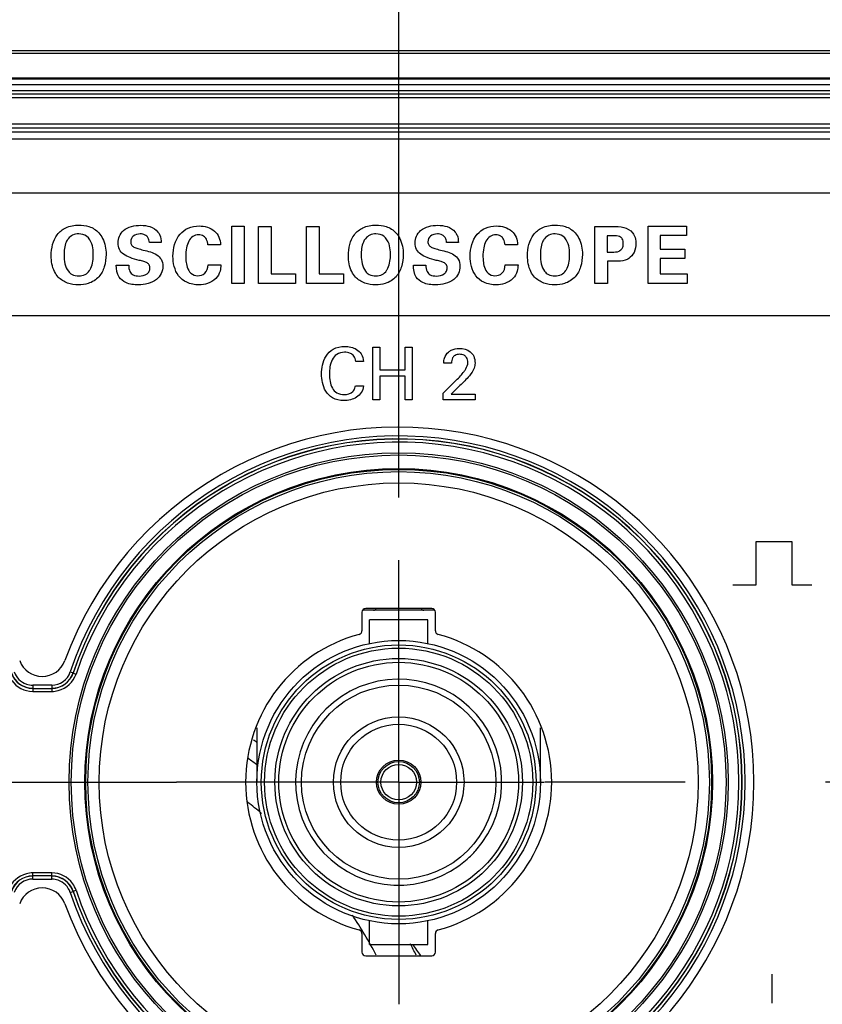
# Model space of a CAD drawing. Header units: inches. Extents: x 0 to 34, y 0 to 22.
# Tile 30 of 136: x 10.4 to 11.2, y 6 to 6.9. Entities that reach past the tile are written whole.
import ezdxf

# ---------------------------------------------------------------- set-up
doc = ezdxf.new("R2010")
doc.units = ezdxf.units.IN
doc.header["$LTSCALE"] = 1.87
doc.header["$MEASUREMENT"] = 0
doc.linetypes.add('CENTER', pattern=[0.6, 0.375, -0.075, 0.075, -0.075])
doc.layers.get('0').update_dxf_attribs({"linetype": 'CONTINUOUS'})
for name, color, linetype in [('02___PRT_ALL_AXES', 7, 'CONTINUOUS'), ('DIMENSIONS', 7, 'CONTINUOUS'), ('SURFACES', 7, 'CONTINUOUS')]:
    doc.layers.add(name, color=color, linetype=linetype)
doc.styles.get("Standard").update_dxf_attribs({"font": 'txt', "width": 0.8})
doc.dimstyles.new('DIMSTYLE_3', dxfattribs={"dimtxt": 0.125, "dimasz": 0.18, "dimexe": 0.125, "dimexo": 0.0625, "dimgap": 0.03125, "dimtad": 0, "dimtih": 1, "dimtoh": 1, "dimdec": 3, "dimlfac": 1.333333, "dimzin": 4, "dimdsep": 46, "dimtxsty": 'STANDARD', "dimblk": '_FILLED', "dimblk1": '_FILLED', "dimblk2": '_FILLED', "dimcen": 0.09, "dimadec": 0, "dimazin": 0, "dimtp": 0.001, "dimtm": 0.001, "dimtfac": 1, "dimtdec": 3, "dimtofl": 0, "dimtmove": 0, "dimatfit": 3, "dimldrblk": '_FILLED', "dimfxl": 1, "dimtolj": 1, "dimtzin": 4, "dimarcsym": 0})

# ---------------------------------------------------------------- blocks, each defined once
blk = doc.blocks.new('*D24')
at = {"layer": 'DIMENSIONS', "color": 2, "linetype": 'CONTINUOUS'}
blk.add_line((10.75117, 6.45862), (10.75117, 9.63651), dxfattribs=at)
at = {"layer": 'DIMENSIONS', "color": 2, "linetype": 'CONTINUOUS', "insert": (10.68867, 9.69901), "char_height": 0.125, "width": 1.425, "attachment_point": 1, "rotation": 90, "line_spacing_factor": 0.9}
blk.add_mtext('6.596{\\Ftxt.shx;\\W1.000000;\\H0.125000; }[167.54]', dxfattribs=at)
blk = doc.blocks.new('_FILLED')
at = {"color": 0, "linetype": 'BYBLOCK'}
blk.add_solid([(0, 0), (-1, 0.1736), (-1, -0.1736)], dxfattribs=at)
blk = doc.blocks.new('*D25')
at = {"layer": 'DIMENSIONS', "color": 2, "linetype": 'CONTINUOUS'}
blk.add_line((11.31517, 6.44955), (11.31517, 9.63651), dxfattribs=at)
at = {"layer": 'DIMENSIONS', "color": 2, "linetype": 'CONTINUOUS', "insert": (11.25267, 9.69901), "char_height": 0.125, "width": 1.425, "attachment_point": 1, "rotation": 90, "line_spacing_factor": 0.9}
blk.add_mtext('7.348{\\Ftxt.shx;\\W1.000000;\\H0.125000; }[186.64]', dxfattribs=at)
blk = doc.blocks.new('*D26')
at = {"layer": 'DIMENSIONS', "color": 2, "linetype": 'CONTINUOUS'}
blk.add_line((11.87917, 6.45862), (11.87917, 9.63651), dxfattribs=at)
at = {"layer": 'DIMENSIONS', "color": 2, "linetype": 'CONTINUOUS', "insert": (11.81667, 9.69901), "char_height": 0.125, "width": 1.425, "attachment_point": 1, "rotation": 90, "line_spacing_factor": 0.9}
blk.add_mtext('8.100{\\Ftxt.shx;\\W1.000000;\\H0.125000; }[205.74]', dxfattribs=at)
blk = doc.blocks.new('*D27')
at = {"layer": 'DIMENSIONS', "color": 2, "linetype": 'CONTINUOUS'}
blk.add_line((12.59167, 6.45862), (12.59167, 9.63651), dxfattribs=at)
at = {"layer": 'DIMENSIONS', "color": 2, "linetype": 'CONTINUOUS', "insert": (12.52917, 9.69901), "char_height": 0.125, "width": 1.425, "attachment_point": 1, "rotation": 90, "line_spacing_factor": 0.9}
blk.add_mtext('9.050{\\Ftxt.shx;\\W1.000000;\\H0.125000; }[229.87]', dxfattribs=at)
blk = doc.blocks.new('*D28')
at = {"layer": 'DIMENSIONS', "color": 2, "linetype": 'CONTINUOUS'}
blk.add_line((13.30417, 6.45862), (13.30417, 9.63651), dxfattribs=at)
at = {"layer": 'DIMENSIONS', "color": 2, "linetype": 'CONTINUOUS', "insert": (13.24167, 9.69901), "char_height": 0.125, "width": 1.225, "attachment_point": 1, "rotation": 90, "line_spacing_factor": 0.9}
blk.add_mtext('10.000{\\Ftxt.shx;\\W1.000000;\\H0.125000; }[254]', dxfattribs=at)
blk = doc.blocks.new('*D29')
at = {"layer": 'DIMENSIONS', "color": 2, "linetype": 'CONTINUOUS'}
blk.add_line((14.01667, 6.45862), (14.01667, 9.63651), dxfattribs=at)
at = {"layer": 'DIMENSIONS', "color": 2, "linetype": 'CONTINUOUS', "insert": (13.95417, 9.69901), "char_height": 0.125, "width": 1.525, "attachment_point": 1, "rotation": 90, "line_spacing_factor": 0.9}
blk.add_mtext('10.950{\\Ftxt.shx;\\W1.000000;\\H0.125000; }[278.13]', dxfattribs=at)

msp = doc.modelspace()

# ---------------------------------------------------------------- linework, layer by layer
at = {"color": 7, "linetype": 'CONTINUOUS'}
for p, q in [((6.20917, 6.90586), (14.39917, 6.90586)), ((6.20917, 6.90314), (14.39917, 6.90314)), ((14.39917, 6.87807), (6.20917, 6.87807)), ((14.39917, 6.87697), (6.20917, 6.87697)), ((6.2054, 6.87173), (14.40294, 6.87173)), ((6.2054, 6.86576), (14.40294, 6.86576)), ((14.40253, 6.86227), (6.20582, 6.86227)), ((14.40253, 6.85854), (6.20582, 6.85854)), ((6.20542, 6.83234), (14.40292, 6.83234)), ((6.20542, 6.82859), (14.40292, 6.82859)), ((6.20542, 6.82829), (14.40292, 6.82829)), ((6.20542, 6.82454), (14.40292, 6.82454)), ((14.40292, 6.81697), (6.20542, 6.81697)), ((10.71444, 6.34387), (10.71444, 6.32539)), ((10.78718, 6.34597), (10.71516, 6.34597)), ((10.78416, 6.34763), (10.71819, 6.34763)), ((10.7879, 6.32539), (10.7879, 6.34388)), ((10.7804, 6.33638), (10.72194, 6.33638)), ((10.72194, 6.31266), (10.72194, 6.33638)), ((10.7804, 6.31266), (10.7804, 6.33638)), ((10.42287, 6.28421), (10.42571, 6.28325)), ((10.42583, 6.28309), (10.42571, 6.28325)), ((10.42583, 6.28309), (10.42868, 6.28214)), ((10.38534, 6.26775), (10.38534, 6.26475)), ((10.38534, 6.26775), (10.4045, 6.26775)), ((10.38534, 6.26475), (10.4045, 6.26475)), ((10.38546, 6.27091), (10.38546, 6.26791)), ((10.40438, 6.27091), (10.38546, 6.27091)), ((10.40438, 6.27091), (10.40438, 6.26791)), ((10.4045, 6.26775), (10.4045, 6.26475)), ((10.60944, 6.22823), (10.60944, 6.17397)), ((10.8929, 6.17397), (10.8929, 6.22823)), ((10.4045, 6.0832), (10.38534, 6.0832)), ((10.38534, 6.0802), (10.38534, 6.0832)), ((10.4045, 6.0802), (10.38534, 6.0802)), ((10.38546, 6.07703), (10.38546, 6.08003)), ((10.38546, 6.07703), (10.40438, 6.07703)), ((10.40438, 6.07703), (10.40438, 6.08003)), ((10.4045, 6.0802), (10.4045, 6.0832)), ((10.42287, 6.06374), (10.42571, 6.0647)), ((10.42571, 6.0647), (10.42583, 6.06485)), ((10.42583, 6.06485), (10.42868, 6.06581)), ((10.72194, 6.01157), (10.72194, 6.03529)), ((10.7804, 6.01157), (10.7804, 6.03529)), ((10.71444, 6.02256), (10.71444, 6.00407)), ((10.7879, 6.00407), (10.7879, 6.02256)), ((10.72194, 6.01157), (10.7804, 6.01157)), ((10.71819, 6.00032), (10.78416, 6.00032))]:
    msp.add_line(p, q, dxfattribs=at)
at = {"color": 40, "linetype": 'CONTINUOUS'}
for p, q in [((7.86745, 6.76344), (14.37292, 6.76344)), ((10.58438, 6.67276), (10.58438, 6.73014)), ((10.58438, 6.73014), (10.59665, 6.73014)), ((10.59665, 6.73014), (10.59665, 6.67276)), ((10.61106, 6.67276), (10.61106, 6.72991)), ((10.61106, 6.72991), (10.62357, 6.72991)), ((10.62357, 6.72991), (10.62357, 6.68249)), ((10.65904, 6.67276), (10.65904, 6.72991)), ((10.65904, 6.72991), (10.67154, 6.72991)), ((10.67154, 6.72991), (10.67154, 6.68249)), ((10.94737, 6.67276), (10.94737, 6.72983)), ((10.94737, 6.72983), (10.96502, 6.72983)), ((11.00041, 6.67276), (11.00041, 6.72999)), ((11.00041, 6.72999), (11.03872, 6.72999)), ((11.03872, 6.72999), (11.03872, 6.72065)), ((10.95947, 6.72057), (10.95947, 6.7041)), ((10.96565, 6.72057), (10.95947, 6.72057)), ((11.01268, 6.72065), (11.01268, 6.70703)), ((11.03872, 6.72065), (11.01268, 6.72065)), ((10.51383, 6.7136), (10.50205, 6.7136)), ((10.57305, 6.7113), (10.56055, 6.7113)), ((10.81087, 6.7136), (10.79908, 6.7136)), ((10.87009, 6.7113), (10.85758, 6.7113)), ((11.01268, 6.70703), (11.03706, 6.70703)), ((11.03706, 6.70703), (11.03706, 6.69769)), ((10.95947, 6.7041), (10.96439, 6.7041)), ((11.01268, 6.69769), (11.01268, 6.68226)), ((11.03706, 6.69769), (11.01268, 6.69769)), ((10.46887, 6.69104), (10.48138, 6.69104)), ((10.56063, 6.69128), (10.57353, 6.69128)), ((10.76591, 6.69104), (10.77842, 6.69104)), ((10.85767, 6.69128), (10.87057, 6.69128)), ((10.95979, 6.695), (10.95979, 6.67276)), ((10.9681, 6.695), (10.95979, 6.695)), ((10.62357, 6.68249), (10.64811, 6.68249)), ((10.64811, 6.68249), (10.64811, 6.67276)), ((10.67154, 6.68249), (10.69609, 6.68249)), ((10.69609, 6.68249), (10.69609, 6.67276)), ((11.01268, 6.68226), (11.03959, 6.68226)), ((11.03959, 6.68226), (11.03959, 6.67276)), ((10.59665, 6.67276), (10.58438, 6.67276)), ((10.64811, 6.67276), (10.61106, 6.67276)), ((10.69609, 6.67276), (10.65904, 6.67276)), ((10.95979, 6.67276), (10.94737, 6.67276)), ((11.03959, 6.67276), (11.00041, 6.67276)), ((14.37292, 6.64044), (7.86745, 6.64044)), ((10.72518, 6.55641), (10.72518, 6.60908)), ((10.72518, 6.60908), (10.73248, 6.60908)), ((10.73248, 6.60908), (10.73248, 6.58647)), ((10.75751, 6.58647), (10.75751, 6.60908)), ((10.75751, 6.60908), (10.7648, 6.60908)), ((10.7648, 6.60908), (10.7648, 6.55641)), ((10.7161, 6.59486), (10.70828, 6.59486)), ((10.80393, 6.5931), (10.79627, 6.5931)), ((10.73248, 6.58647), (10.75751, 6.58647)), ((10.73248, 6.58019), (10.73248, 6.55641)), ((10.75751, 6.58019), (10.73248, 6.58019)), ((10.75751, 6.55641), (10.75751, 6.58019)), ((10.70792, 6.57027), (10.71594, 6.57027)), ((10.79554, 6.56305), (10.80875, 6.57603)), ((10.81247, 6.57056), (10.80364, 6.56218)), ((10.79554, 6.55641), (10.79554, 6.56305)), ((10.80364, 6.56218), (10.82765, 6.56218)), ((10.82765, 6.56218), (10.82765, 6.55641)), ((10.73248, 6.55641), (10.72518, 6.55641)), ((10.7648, 6.55641), (10.75751, 6.55641)), ((10.82765, 6.55641), (10.79554, 6.55641)), ((11.10844, 6.41478), (11.14406, 6.41478)), ((11.10844, 6.37128), (11.10844, 6.41478)), ((11.14406, 6.41478), (11.14406, 6.37128)), ((11.08517, 6.37128), (11.10844, 6.37128)), ((11.14406, 6.37128), (11.164, 6.37128)), ((11.12458, 5.95294), (11.12458, 5.98199))]:
    msp.add_line(p, q, dxfattribs=at)
at = {"color": 7, "linetype": 'CONTINUOUS'}
for radius in [0.32937, 0.32725, 0.31372, 0.31284, 0.31057, 0.29932, 0.14173, 0.1373, 0.13406, 0.12372, 0.11988, 0.02067, 0.01772]:
    msp.add_circle((10.75117, 6.17397), radius, dxfattribs=at)
for centre, radius, start, end in [((10.75117, 6.17397), 0.34631, 198.56023, 161.43977), ((10.75117, 6.17397), 0.34332, 198.56023, 161.43977), ((10.75117, 6.17397), 0.34315, 198.54175, 161.45825), ((10.75117, 6.17397), 0.34015, 198.54175, 161.45825), ((10.72607, 6.34892), 0.00295, 270, 333.6002), ((10.77627, 6.34892), 0.00295, 206.3998, 270), ((10.71069, 6.32539), 0.00375, 284.95757, 0.01777), ((10.79165, 6.32539), 0.00375, 179.98364, 255.04794), ((10.75117, 6.17397), 0.15298, 104.96864, 255.03158), ((10.75117, 6.17397), 0.15298, 284.96842, 75.03158), ((10.38546, 6.29041), 0.0225, 198.5602, 250.69929), ((10.38546, 6.29041), 0.0195, 198.55964, 250.69955), ((10.40438, 6.29041), 0.0195, 269.99921, 341.43994), ((10.40438, 6.29041), 0.0225, 269.99893, 341.4392), ((10.38534, 6.29025), 0.0225, 198.54113, 270.0014), ((10.38534, 6.29025), 0.0255, 215.10748, 269.9996), ((10.4045, 6.29025), 0.0225, 269.99989, 341.45909), ((10.4045, 6.29025), 0.0255, 284.21233, 341.45855), ((10.38549, 6.29057), 0.02266, 250.76659, 269.93224), ((10.38548, 6.29055), 0.01964, 250.76733, 269.9322), ((10.40449, 6.29035), 0.0256, 270.02699, 284.18518), ((10.3978, 5.93037), 0.35368, 53.2372, 53.9383), ((10.30417, 5.77447), 0.51673, 53.68891, 54.96967), ((10.30417, 5.77447), 0.4813, 49.90693, 52.07013), ((10.75117, 6.17397), 0.10305, 311.51965, 318.48029), ((10.38534, 6.0577), 0.0255, 104.21233, 161.45855), ((10.38534, 6.0577), 0.0225, 89.99989, 161.45909), ((10.38546, 6.05754), 0.0225, 89.99893, 161.4392), ((10.38546, 6.05754), 0.0195, 89.99921, 161.43994), ((10.38535, 6.0576), 0.0256, 90.02699, 104.18518), ((10.40436, 6.05738), 0.02266, 70.76659, 89.93224), ((10.40436, 6.0574), 0.01964, 70.76733, 89.9322), ((10.4045, 6.0577), 0.0255, 35.10748, 89.9996), ((10.4045, 6.0577), 0.0225, 18.54113, 90.0014), ((10.40438, 6.05753), 0.0225, 18.5602, 70.69929), ((10.40438, 6.05753), 0.0195, 18.55964, 70.69955), ((10.40438, 6.05764), 0.02563, 18.58488, 35.06344), ((10.30417, 5.77447), 0.4813, 28.08907, 33.63452), ((10.71069, 6.02256), 0.00375, 359.98364, 75.04794), ((10.79165, 6.02256), 0.00375, 104.95206, 180.01636), ((10.30417, 5.77447), 0.51673, 26.00073, 27.41323), ((10.49226, 5.80897), 0.34004, 34.25563, 36.59379)]:
    msp.add_arc(centre, radius, start, end, dxfattribs=at)
for centre, major_axis, ratio, start_param, end_param in [((10.71819, 6.34387), (0, 0.00375), 0.999848, 0, 1.570796), ((10.78415, 6.34387), (0.00265, 0.00265), 0.999695, -0.785246, 0.785246), ((10.71819, 6.00407), (0.00265, 0.00265), 0.999695, -3.926839, -2.356347), ((10.78415, 6.00407), (0.00265, -0.00265), 0.999695, -0.785246, 0.785246)]:
    msp.add_ellipse(centre, major_axis=major_axis, ratio=ratio, start_param=start_param, end_param=end_param, dxfattribs=at)
at = {"color": 40, "linetype": 'CONTINUOUS'}
for points, knots in [([(10.40389, 6.70054), (10.40389, 6.7043), (10.4047, 6.71172), (10.40921, 6.72209), (10.41861, 6.72986), (10.42694, 6.73118), (10.43136, 6.73118)], [0, 0, 0, 0, 0.243468, 0.477577, 0.714339, 1, 1, 1, 1]), ([(10.43136, 6.73118), (10.4348, 6.73118), (10.44219, 6.7303), (10.44887, 6.72633), (10.45146, 6.72342)], [0, 0, 0, 0, 0.46946, 1, 1, 1, 1]), ([(10.47069, 6.7132), (10.47069, 6.71549), (10.47151, 6.72018), (10.47798, 6.72912), (10.48731, 6.73093), (10.49334, 6.73093)], [0, 0, 0, 0, 0.2152, 0.433173, 1, 1, 1, 1]), ([(10.49334, 6.73093), (10.49645, 6.73093), (10.50284, 6.73028), (10.50859, 6.72673), (10.51059, 6.72421)], [0, 0, 0, 0, 0.492126, 1, 1, 1, 1]), ([(10.52556, 6.70014), (10.52556, 6.70781), (10.52852, 6.7199), (10.5408, 6.72903), (10.54806, 6.7303), (10.55176, 6.7303)], [0, 0, 0, 0, 0.51847, 0.750107, 1, 1, 1, 1]), ([(10.55176, 6.7303), (10.55716, 6.7303), (10.56569, 6.72793), (10.57209, 6.71916), (10.57305, 6.71395), (10.57305, 6.7113)], [0, 0, 0, 0, 0.513258, 0.748619, 1, 1, 1, 1]), ([(10.70092, 6.70054), (10.70092, 6.7043), (10.70173, 6.71172), (10.70624, 6.72209), (10.71564, 6.72986), (10.72397, 6.73118), (10.72838, 6.73118)], [0, 0, 0, 0, 0.243468, 0.477577, 0.714339, 1, 1, 1, 1]), ([(10.72838, 6.73118), (10.73183, 6.73118), (10.73922, 6.7303), (10.7459, 6.72633), (10.74848, 6.72342)], [0, 0, 0, 0, 0.469443, 1, 1, 1, 1]), ([(10.76773, 6.7132), (10.76773, 6.71549), (10.76855, 6.72018), (10.77502, 6.72912), (10.78434, 6.73093), (10.79037, 6.73093)], [0, 0, 0, 0, 0.2152, 0.433173, 1, 1, 1, 1]), ([(10.79037, 6.73093), (10.79349, 6.73093), (10.79988, 6.73028), (10.80563, 6.72673), (10.80763, 6.72421)], [0, 0, 0, 0, 0.492126, 1, 1, 1, 1]), ([(10.8226, 6.70014), (10.8226, 6.70781), (10.82555, 6.7199), (10.83784, 6.72903), (10.8451, 6.7303), (10.8488, 6.7303)], [0, 0, 0, 0, 0.51847, 0.750107, 1, 1, 1, 1]), ([(10.8488, 6.7303), (10.8542, 6.7303), (10.86272, 6.72793), (10.86913, 6.71916), (10.87009, 6.71395), (10.87009, 6.7113)], [0, 0, 0, 0, 0.513258, 0.748619, 1, 1, 1, 1]), ([(10.88, 6.70054), (10.88, 6.7043), (10.8808, 6.71172), (10.88532, 6.72209), (10.89472, 6.72986), (10.90305, 6.73118), (10.90746, 6.73118)], [0, 0, 0, 0, 0.243468, 0.477577, 0.714339, 1, 1, 1, 1]), ([(10.90746, 6.73118), (10.91091, 6.73118), (10.9183, 6.7303), (10.92498, 6.72633), (10.92756, 6.72342)], [0, 0, 0, 0, 0.469443, 1, 1, 1, 1]), ([(10.96502, 6.72983), (10.96878, 6.72983), (10.97599, 6.72989), (10.98273, 6.72617), (10.98488, 6.72358)], [0, 0, 0, 0, 0.527486, 1, 1, 1, 1]), ([(10.42091, 6.71756), (10.42008, 6.71655), (10.41715, 6.71146), (10.41671, 6.70542), (10.41671, 6.70093)], [0, 0, 0, 0, 0.225627, 1, 1, 1, 1]), ([(10.43144, 6.72239), (10.42935, 6.72239), (10.4253, 6.72161), (10.42206, 6.71904), (10.42091, 6.71756)], [0, 0, 0, 0, 0.526888, 1, 1, 1, 1]), ([(10.4445, 6.71226), (10.4435, 6.7152), (10.4403, 6.72068), (10.43417, 6.72239), (10.43144, 6.72239)], [0, 0, 0, 0, 0.531782, 1, 1, 1, 1]), ([(10.45146, 6.72342), (10.45291, 6.72175), (10.45722, 6.71529), (10.45874, 6.70736), (10.45874, 6.70189)], [0, 0, 0, 0, 0.288258, 1, 1, 1, 1]), ([(10.49278, 6.72231), (10.49039, 6.72231), (10.48549, 6.72133), (10.48336, 6.71661), (10.48336, 6.71455)], [0, 0, 0, 0, 0.536422, 1, 1, 1, 1]), ([(10.50205, 6.7136), (10.5019, 6.71537), (10.50122, 6.71849), (10.49756, 6.72184), (10.49448, 6.72231), (10.49278, 6.72231)], [0, 0, 0, 0, 0.375335, 0.638976, 1, 1, 1, 1]), ([(10.51059, 6.72421), (10.51134, 6.72325), (10.51331, 6.72), (10.51383, 6.71614), (10.51383, 6.7136)], [0, 0, 0, 0, 0.324148, 1, 1, 1, 1]), ([(10.55128, 6.72136), (10.54925, 6.72136), (10.54504, 6.72025), (10.54085, 6.71498), (10.53877, 6.70803), (10.53838, 6.70285), (10.53838, 6.70007)], [0, 0, 0, 0, 0.220208, 0.439779, 0.698426, 1, 1, 1, 1]), ([(10.56055, 6.7113), (10.56031, 6.71328), (10.55966, 6.71669), (10.55619, 6.72068), (10.55298, 6.72136), (10.55128, 6.72136)], [0, 0, 0, 0, 0.395691, 0.663713, 1, 1, 1, 1]), ([(10.71794, 6.71756), (10.71711, 6.71655), (10.71417, 6.71146), (10.71373, 6.70542), (10.71373, 6.70093)], [0, 0, 0, 0, 0.225627, 1, 1, 1, 1]), ([(10.72847, 6.72239), (10.72638, 6.72239), (10.72233, 6.72161), (10.71909, 6.71904), (10.71794, 6.71756)], [0, 0, 0, 0, 0.526861, 1, 1, 1, 1]), ([(10.74153, 6.71226), (10.74053, 6.7152), (10.73733, 6.72068), (10.7312, 6.72239), (10.72847, 6.72239)], [0, 0, 0, 0, 0.531627, 1, 1, 1, 1]), ([(10.74848, 6.72342), (10.74994, 6.72175), (10.75425, 6.71529), (10.75577, 6.70736), (10.75577, 6.70189)], [0, 0, 0, 0, 0.288337, 1, 1, 1, 1]), ([(10.78982, 6.72231), (10.78743, 6.72231), (10.78253, 6.72133), (10.7804, 6.71661), (10.7804, 6.71455)], [0, 0, 0, 0, 0.536403, 1, 1, 1, 1]), ([(10.79908, 6.7136), (10.79894, 6.71537), (10.79825, 6.71849), (10.7946, 6.72184), (10.79152, 6.72231), (10.78982, 6.72231)], [0, 0, 0, 0, 0.375322, 0.638971, 1, 1, 1, 1]), ([(10.80763, 6.72421), (10.80838, 6.72325), (10.81035, 6.72), (10.81087, 6.71614), (10.81087, 6.7136)], [0, 0, 0, 0, 0.324148, 1, 1, 1, 1]), ([(10.84832, 6.72136), (10.84629, 6.72136), (10.84208, 6.72025), (10.83789, 6.71498), (10.8358, 6.70803), (10.83542, 6.70285), (10.83542, 6.70007)], [0, 0, 0, 0, 0.220207, 0.439773, 0.698421, 1, 1, 1, 1]), ([(10.85758, 6.7113), (10.85735, 6.71328), (10.8567, 6.71669), (10.85322, 6.72068), (10.85001, 6.72136), (10.84832, 6.72136)], [0, 0, 0, 0, 0.395677, 0.663692, 1, 1, 1, 1]), ([(10.89701, 6.71756), (10.89618, 6.71655), (10.89325, 6.71146), (10.89281, 6.70542), (10.89281, 6.70093)], [0, 0, 0, 0, 0.225627, 1, 1, 1, 1]), ([(10.90754, 6.72239), (10.90545, 6.72239), (10.9014, 6.72161), (10.89817, 6.71904), (10.89701, 6.71756)], [0, 0, 0, 0, 0.526861, 1, 1, 1, 1]), ([(10.9206, 6.71226), (10.91961, 6.7152), (10.91641, 6.72068), (10.91028, 6.72239), (10.90754, 6.72239)], [0, 0, 0, 0, 0.531627, 1, 1, 1, 1]), ([(10.92756, 6.72342), (10.92902, 6.72175), (10.93333, 6.71529), (10.93485, 6.70736), (10.93485, 6.70189)], [0, 0, 0, 0, 0.288337, 1, 1, 1, 1]), ([(10.9757, 6.71281), (10.9757, 6.71434), (10.97525, 6.71724), (10.97129, 6.72053), (10.96778, 6.72057), (10.96565, 6.72057)], [0, 0, 0, 0, 0.317737, 0.558835, 1, 1, 1, 1]), ([(10.98488, 6.72358), (10.98559, 6.72272), (10.98769, 6.71951), (10.98836, 6.71558), (10.98836, 6.71289)], [0, 0, 0, 0, 0.292227, 1, 1, 1, 1]), ([(10.44592, 6.70204), (10.44592, 6.7028), (10.44584, 6.70624), (10.44536, 6.70971), (10.4445, 6.71226)], [0, 0, 0, 0, 0.220015, 1, 1, 1, 1]), ([(10.49175, 6.69587), (10.4887, 6.69663), (10.48327, 6.69817), (10.47622, 6.70147), (10.47146, 6.70662), (10.47069, 6.71102), (10.47069, 6.7132)], [0, 0, 0, 0, 0.31847, 0.570125, 0.779222, 1, 1, 1, 1]), ([(10.48336, 6.71455), (10.48336, 6.71343), (10.48377, 6.71113), (10.48671, 6.7088), (10.49082, 6.70747), (10.49398, 6.70669), (10.49579, 6.70623)], [0, 0, 0, 0, 0.205102, 0.39951, 0.655957, 1, 1, 1, 1]), ([(10.74295, 6.70204), (10.74295, 6.7028), (10.74287, 6.70624), (10.74239, 6.70971), (10.74153, 6.71226)], [0, 0, 0, 0, 0.220018, 1, 1, 1, 1]), ([(10.78879, 6.69587), (10.78573, 6.69663), (10.78031, 6.69817), (10.77326, 6.70147), (10.7685, 6.70662), (10.76773, 6.71102), (10.76773, 6.7132)], [0, 0, 0, 0, 0.318458, 0.570116, 0.77922, 1, 1, 1, 1]), ([(10.7804, 6.71455), (10.7804, 6.71343), (10.78081, 6.71113), (10.78375, 6.7088), (10.78785, 6.70747), (10.79102, 6.70669), (10.79283, 6.70623)], [0, 0, 0, 0, 0.205106, 0.399527, 0.65598, 1, 1, 1, 1]), ([(10.92203, 6.70204), (10.92203, 6.7028), (10.92194, 6.70624), (10.92146, 6.70971), (10.9206, 6.71226)], [0, 0, 0, 0, 0.220018, 1, 1, 1, 1]), ([(10.96439, 6.7041), (10.96679, 6.7041), (10.97074, 6.70413), (10.9752, 6.70784), (10.9757, 6.71108), (10.9757, 6.71281)], [0, 0, 0, 0, 0.44225, 0.682942, 1, 1, 1, 1]), ([(10.98836, 6.71289), (10.98836, 6.70982), (10.98726, 6.70391), (10.98337, 6.69918), (10.98109, 6.69769)], [0, 0, 0, 0, 0.529541, 1, 1, 1, 1]), ([(10.41093, 6.67917), (10.40943, 6.68076), (10.40509, 6.68718), (10.40389, 6.69511), (10.40389, 6.70054)], [0, 0, 0, 0, 0.287475, 1, 1, 1, 1]), ([(10.44204, 6.68566), (10.44257, 6.68645), (10.44538, 6.69139), (10.44592, 6.69734), (10.44592, 6.70204)], [0, 0, 0, 0, 0.168124, 1, 1, 1, 1]), ([(10.45874, 6.70189), (10.45874, 6.69772), (10.4576, 6.68976), (10.45407, 6.68231), (10.45154, 6.67948)], [0, 0, 0, 0, 0.523451, 1, 1, 1, 1]), ([(10.49579, 6.70623), (10.49822, 6.70565), (10.50288, 6.70449), (10.50934, 6.7019), (10.5145, 6.69706), (10.51542, 6.69238), (10.51542, 6.69001)], [0, 0, 0, 0, 0.269688, 0.517665, 0.744511, 1, 1, 1, 1]), ([(10.55168, 6.67141), (10.54746, 6.67141), (10.53954, 6.67263), (10.52783, 6.68219), (10.52556, 6.69332), (10.52556, 6.70014)], [0, 0, 0, 0, 0.290602, 0.52927, 1, 1, 1, 1]), ([(10.53838, 6.70007), (10.53838, 6.69857), (10.53851, 6.69482), (10.53957, 6.68886), (10.54283, 6.68226), (10.54787, 6.68044), (10.55033, 6.68044)], [0, 0, 0, 0, 0.176588, 0.439669, 0.710995, 1, 1, 1, 1]), ([(10.70796, 6.67917), (10.70646, 6.68076), (10.70212, 6.68718), (10.70092, 6.69511), (10.70092, 6.70054)], [0, 0, 0, 0, 0.287474, 1, 1, 1, 1]), ([(10.73907, 6.68566), (10.73959, 6.68645), (10.7424, 6.69139), (10.74295, 6.69734), (10.74295, 6.70204)], [0, 0, 0, 0, 0.168121, 1, 1, 1, 1]), ([(10.75577, 6.70189), (10.75577, 6.69772), (10.75463, 6.68976), (10.75109, 6.68231), (10.74857, 6.67948)], [0, 0, 0, 0, 0.523456, 1, 1, 1, 1]), ([(10.79283, 6.70623), (10.79526, 6.70565), (10.79992, 6.70449), (10.80638, 6.7019), (10.81153, 6.69706), (10.81246, 6.69238), (10.81246, 6.69001)], [0, 0, 0, 0, 0.269686, 0.517668, 0.744517, 1, 1, 1, 1]), ([(10.84871, 6.67141), (10.8445, 6.67141), (10.83658, 6.67263), (10.82487, 6.68219), (10.8226, 6.69332), (10.8226, 6.70014)], [0, 0, 0, 0, 0.290602, 0.52927, 1, 1, 1, 1]), ([(10.83542, 6.70007), (10.83542, 6.69857), (10.83555, 6.69482), (10.8366, 6.68886), (10.83987, 6.68226), (10.84491, 6.68044), (10.84737, 6.68044)], [0, 0, 0, 0, 0.176593, 0.439681, 0.711009, 1, 1, 1, 1]), ([(10.88703, 6.67917), (10.88553, 6.68076), (10.8812, 6.68718), (10.88, 6.69511), (10.88, 6.70054)], [0, 0, 0, 0, 0.287474, 1, 1, 1, 1]), ([(10.91814, 6.68566), (10.91867, 6.68645), (10.92148, 6.69139), (10.92203, 6.69734), (10.92203, 6.70204)], [0, 0, 0, 0, 0.168121, 1, 1, 1, 1]), ([(10.93485, 6.70189), (10.93485, 6.69772), (10.9337, 6.68976), (10.93017, 6.68231), (10.92764, 6.67948)], [0, 0, 0, 0, 0.523456, 1, 1, 1, 1]), ([(10.98109, 6.69769), (10.98004, 6.69702), (10.9759, 6.6952), (10.97133, 6.695), (10.9681, 6.695)], [0, 0, 0, 0, 0.277567, 1, 1, 1, 1]), ([(10.49104, 6.67141), (10.48674, 6.67141), (10.47934, 6.67213), (10.46991, 6.67945), (10.46893, 6.68696), (10.46887, 6.69104)], [0, 0, 0, 0, 0.383215, 0.636735, 1, 1, 1, 1]), ([(10.48138, 6.69104), (10.48138, 6.68885), (10.48168, 6.68497), (10.48597, 6.68068), (10.48968, 6.68019), (10.49175, 6.68019)], [0, 0, 0, 0, 0.382589, 0.637478, 1, 1, 1, 1]), ([(10.51542, 6.69001), (10.51542, 6.68754), (10.51437, 6.68246), (10.507, 6.67339), (10.49735, 6.67141), (10.49104, 6.67141)], [0, 0, 0, 0, 0.218903, 0.441296, 1, 1, 1, 1]), ([(10.50259, 6.68819), (10.50259, 6.68924), (10.5023, 6.69136), (10.49976, 6.69363), (10.49612, 6.69482), (10.49335, 6.69549), (10.49175, 6.69587)], [0, 0, 0, 0, 0.217057, 0.41183, 0.662433, 1, 1, 1, 1]), ([(10.49175, 6.68019), (10.49449, 6.68019), (10.49866, 6.68094), (10.50211, 6.68478), (10.50259, 6.68707), (10.50259, 6.68819)], [0, 0, 0, 0, 0.550873, 0.773972, 1, 1, 1, 1]), ([(10.55033, 6.68044), (10.55282, 6.68044), (10.55867, 6.68233), (10.56053, 6.68831), (10.56063, 6.69128)], [0, 0, 0, 0, 0.455218, 1, 1, 1, 1]), ([(10.57353, 6.69128), (10.57338, 6.68919), (10.57292, 6.68428), (10.57032, 6.67983), (10.56838, 6.67782)], [0, 0, 0, 0, 0.429344, 1, 1, 1, 1]), ([(10.78808, 6.67141), (10.78377, 6.67141), (10.77638, 6.67213), (10.76695, 6.67945), (10.76597, 6.68696), (10.76591, 6.69104)], [0, 0, 0, 0, 0.383215, 0.636735, 1, 1, 1, 1]), ([(10.77842, 6.69104), (10.77842, 6.68885), (10.77872, 6.68497), (10.78301, 6.68068), (10.78672, 6.68019), (10.78879, 6.68019)], [0, 0, 0, 0, 0.3826, 0.637496, 1, 1, 1, 1]), ([(10.81246, 6.69001), (10.81246, 6.68754), (10.81141, 6.68246), (10.80404, 6.67339), (10.79438, 6.67141), (10.78808, 6.67141)], [0, 0, 0, 0, 0.218897, 0.441286, 1, 1, 1, 1]), ([(10.79963, 6.68819), (10.79963, 6.68924), (10.79933, 6.69136), (10.7968, 6.69363), (10.79316, 6.69482), (10.79038, 6.69549), (10.78879, 6.69587)], [0, 0, 0, 0, 0.217057, 0.41183, 0.662433, 1, 1, 1, 1]), ([(10.78879, 6.68019), (10.79153, 6.68019), (10.7957, 6.68094), (10.79914, 6.68478), (10.79963, 6.68707), (10.79963, 6.68819)], [0, 0, 0, 0, 0.550891, 0.773977, 1, 1, 1, 1]), ([(10.84737, 6.68044), (10.84985, 6.68044), (10.85571, 6.68233), (10.85757, 6.68831), (10.85767, 6.69128)], [0, 0, 0, 0, 0.45525, 1, 1, 1, 1]), ([(10.87057, 6.69128), (10.87042, 6.68919), (10.86995, 6.68428), (10.86736, 6.67983), (10.86542, 6.67782)], [0, 0, 0, 0, 0.429344, 1, 1, 1, 1]), ([(10.43119, 6.67133), (10.42748, 6.67133), (10.42001, 6.67245), (10.41347, 6.67651), (10.41093, 6.67917)], [0, 0, 0, 0, 0.50275, 1, 1, 1, 1]), ([(10.42099, 6.68494), (10.42195, 6.68363), (10.42503, 6.68096), (10.42908, 6.68036), (10.43136, 6.68036)], [0, 0, 0, 0, 0.417323, 1, 1, 1, 1]), ([(10.45154, 6.67948), (10.44873, 6.67632), (10.44191, 6.67229), (10.43442, 6.67133), (10.43119, 6.67133)], [0, 0, 0, 0, 0.567417, 1, 1, 1, 1]), ([(10.43136, 6.68036), (10.43352, 6.68036), (10.43781, 6.68098), (10.44098, 6.68401), (10.44204, 6.68566)], [0, 0, 0, 0, 0.52433, 1, 1, 1, 1]), ([(10.56838, 6.67782), (10.56611, 6.67548), (10.56067, 6.67214), (10.55451, 6.67141), (10.55168, 6.67141)], [0, 0, 0, 0, 0.534571, 1, 1, 1, 1]), ([(10.72822, 6.67133), (10.7245, 6.67133), (10.71704, 6.67245), (10.7105, 6.67651), (10.70796, 6.67917)], [0, 0, 0, 0, 0.502718, 1, 1, 1, 1]), ([(10.71802, 6.68494), (10.71898, 6.68363), (10.72205, 6.68096), (10.72611, 6.68036), (10.72838, 6.68036)], [0, 0, 0, 0, 0.417295, 1, 1, 1, 1]), ([(10.74857, 6.67948), (10.74575, 6.67632), (10.73894, 6.67229), (10.73145, 6.67133), (10.72822, 6.67133)], [0, 0, 0, 0, 0.567429, 1, 1, 1, 1]), ([(10.72838, 6.68036), (10.73055, 6.68036), (10.73483, 6.68098), (10.738, 6.68401), (10.73907, 6.68566)], [0, 0, 0, 0, 0.524303, 1, 1, 1, 1]), ([(10.86542, 6.67782), (10.86315, 6.67548), (10.85771, 6.67214), (10.85155, 6.67141), (10.84871, 6.67141)], [0, 0, 0, 0, 0.534571, 1, 1, 1, 1]), ([(10.9073, 6.67133), (10.90358, 6.67133), (10.89611, 6.67245), (10.88958, 6.67651), (10.88703, 6.67917)], [0, 0, 0, 0, 0.502735, 1, 1, 1, 1]), ([(10.8971, 6.68494), (10.89806, 6.68363), (10.90113, 6.68096), (10.90519, 6.68036), (10.90746, 6.68036)], [0, 0, 0, 0, 0.417323, 1, 1, 1, 1]), ([(10.92764, 6.67948), (10.92483, 6.67632), (10.91802, 6.67229), (10.91053, 6.67133), (10.9073, 6.67133)], [0, 0, 0, 0, 0.567433, 1, 1, 1, 1]), ([(10.90746, 6.68036), (10.90962, 6.68036), (10.91391, 6.68098), (10.91708, 6.68401), (10.91814, 6.68566)], [0, 0, 0, 0, 0.524303, 1, 1, 1, 1]), ([(10.67414, 6.58217), (10.67414, 6.58518), (10.67478, 6.59143), (10.67804, 6.60055), (10.6857, 6.60836), (10.69325, 6.60981), (10.69719, 6.60981)], [0, 0, 0, 0, 0.223965, 0.462874, 0.707029, 1, 1, 1, 1]), ([(10.69719, 6.60981), (10.70128, 6.60981), (10.70787, 6.60856), (10.71456, 6.60228), (10.71589, 6.59743), (10.7161, 6.59486)], [0, 0, 0, 0, 0.46143, 0.708705, 1, 1, 1, 1]), ([(10.6969, 6.60398), (10.69424, 6.60398), (10.68894, 6.60271), (10.68416, 6.59646), (10.68228, 6.58945), (10.68195, 6.58461), (10.68195, 6.58224)], [0, 0, 0, 0, 0.270321, 0.509649, 0.759524, 1, 1, 1, 1]), ([(10.70828, 6.59486), (10.70798, 6.59671), (10.70696, 6.60006), (10.70254, 6.60349), (10.69894, 6.60398), (10.6969, 6.60398)], [0, 0, 0, 0, 0.349273, 0.61837, 1, 1, 1, 1]), ([(10.79627, 6.5931), (10.79632, 6.5948), (10.79672, 6.59895), (10.79913, 6.60262), (10.80094, 6.6042)], [0, 0, 0, 0, 0.414475, 1, 1, 1, 1]), ([(10.80094, 6.6042), (10.80178, 6.60491), (10.80505, 6.6071), (10.80909, 6.60784), (10.81189, 6.60784)], [0, 0, 0, 0, 0.281263, 1, 1, 1, 1]), ([(10.81218, 6.60193), (10.81057, 6.60193), (10.80761, 6.60145), (10.80434, 6.59793), (10.80393, 6.59485), (10.80393, 6.5931)], [0, 0, 0, 0, 0.354523, 0.615987, 1, 1, 1, 1]), ([(10.81189, 6.60784), (10.81563, 6.60784), (10.82173, 6.60638), (10.82683, 6.59981), (10.8275, 6.59543), (10.8275, 6.5931)], [0, 0, 0, 0, 0.467349, 0.708447, 1, 1, 1, 1]), ([(10.82028, 6.59369), (10.82028, 6.59543), (10.81967, 6.59844), (10.81635, 6.60151), (10.81366, 6.60193), (10.81218, 6.60193)], [0, 0, 0, 0, 0.403144, 0.659513, 1, 1, 1, 1]), ([(10.81656, 6.58472), (10.8172, 6.5856), (10.81907, 6.58825), (10.82028, 6.59151), (10.82028, 6.59369)], [0, 0, 0, 0, 0.332705, 1, 1, 1, 1]), ([(10.8275, 6.5931), (10.8275, 6.59144), (10.8268, 6.58665), (10.82369, 6.58287), (10.82181, 6.58049)], [0, 0, 0, 0, 0.352696, 1, 1, 1, 1]), ([(10.69625, 6.55561), (10.69238, 6.55561), (10.68502, 6.557), (10.67767, 6.56465), (10.6747, 6.57341), (10.67414, 6.57933), (10.67414, 6.58217)], [0, 0, 0, 0, 0.298369, 0.543393, 0.781244, 1, 1, 1, 1]), ([(10.68195, 6.58224), (10.68195, 6.57976), (10.68229, 6.57493), (10.68434, 6.56809), (10.68932, 6.56256), (10.69429, 6.56159), (10.69683, 6.56159)], [0, 0, 0, 0, 0.259478, 0.504206, 0.73413, 1, 1, 1, 1]), ([(10.82181, 6.58049), (10.82037, 6.57868), (10.81716, 6.57545), (10.81405, 6.57214), (10.81247, 6.57056)], [0, 0, 0, 0, 0.50711, 1, 1, 1, 1]), ([(10.71594, 6.57027), (10.7157, 6.56794), (10.71426, 6.56345), (10.7076, 6.5571), (10.70068, 6.55561), (10.69625, 6.55561)], [0, 0, 0, 0, 0.262673, 0.504256, 1, 1, 1, 1]), ([(10.70536, 6.56473), (10.70581, 6.5652), (10.70706, 6.56685), (10.70768, 6.56889), (10.70792, 6.57027)], [0, 0, 0, 0, 0.31492, 1, 1, 1, 1])]:
    msp.add_open_spline(points, degree=3, knots=knots, dxfattribs=at)
for points in [[(10.41671, 6.70093), (10.41671, 6.69542), (10.41763, 6.68932), (10.42099, 6.68494)], [(10.71373, 6.70093), (10.71373, 6.69542), (10.71466, 6.68932), (10.71802, 6.68494)], [(10.89281, 6.70093), (10.89281, 6.69542), (10.89373, 6.68932), (10.8971, 6.68494)], [(10.80875, 6.57603), (10.81154, 6.57875), (10.81425, 6.58158), (10.81656, 6.58472)], [(10.69683, 6.56159), (10.69986, 6.56159), (10.70326, 6.56255), (10.70536, 6.56473)]]:
    msp.add_open_spline(points, degree=3, dxfattribs=at)
at = {"layer": '02___PRT_ALL_AXES', "color": 7, "linetype": 'CONTINUOUS'}
for centre, radius, start, end in [((10.75117, 6.17397), 0.35515, 200.01596, 159.98404), ((10.39492, 6.30375), 0.024, 200.01596, 339.98404), ((10.39492, 6.0442), 0.024, 20.01596, 159.98404)]:
    msp.add_arc(centre, radius, start, end, dxfattribs=at)
at = {"layer": 'SURFACES', "color": 7, "linetype": 'CENTER'}
for p, q in [((10.75117, 6.17397), (10.75117, 6.39612)), ((10.03867, 6.17397), (10.52903, 6.17397)), ((10.75117, 6.17397), (10.52903, 6.17397)), ((10.75117, 6.17397), (10.89663, 6.17397)), ((10.75117, 6.17397), (10.75117, 5.95183)), ((11.87917, 6.17397), (10.89663, 6.17397))]:
    msp.add_line(p, q, dxfattribs=at)
at = {"layer": 'SURFACES', "color": 7, "linetype": 'CONTINUOUS'}
for radius in [0.09715, 0.0653, 0.05792, 0.02215]:
    msp.add_circle((10.75117, 6.17397), radius, dxfattribs=at)
msp.add_arc((10.75117, 6.17397), 0.10305, 318.48029, 311.51965, dxfattribs=at)

# ---------------------------------------------------------------- dimensions: what is measured, and where the dimension line sits
at = {"layer": 'DIMENSIONS', "color": 2, "linetype": 'CONTINUOUS'}
for feature_location, offset, origin, picture, middle in [((14.01667, 6.45862), (0, 3.17789), (5.80417, 6.39612), '*D29', (14.01667, 10.46151)), ((10.75117, 6.45862), (0, 3.17789), (5.80417, 6.39612), '*D24', (10.75117, 10.41151)), ((11.31517, 6.44955), (0, 3.18696), (5.80417, 6.38705), '*D25', (11.31517, 10.41151)), ((11.87917, 6.45862), (0, 3.17789), (5.80417, 6.39612), '*D26', (11.87917, 10.41151)), ((12.59167, 6.45862), (0, 3.17789), (5.80417, 6.39612), '*D27', (12.59167, 10.41151)), ((13.30417, 6.45862), (0, 3.17789), (5.80417, 6.39612), '*D28', (13.30417, 10.31151))]:
    dim = msp.add_ordinate_dim(feature_location=feature_location, offset=offset, dtype=1, origin=origin, dimstyle='DIMSTYLE_3', dxfattribs=at)
    dim.commit()
    dim.dimension.update_dxf_attribs({"geometry": picture, "text_midpoint": middle})

doc.saveas('drawing.dxf')
